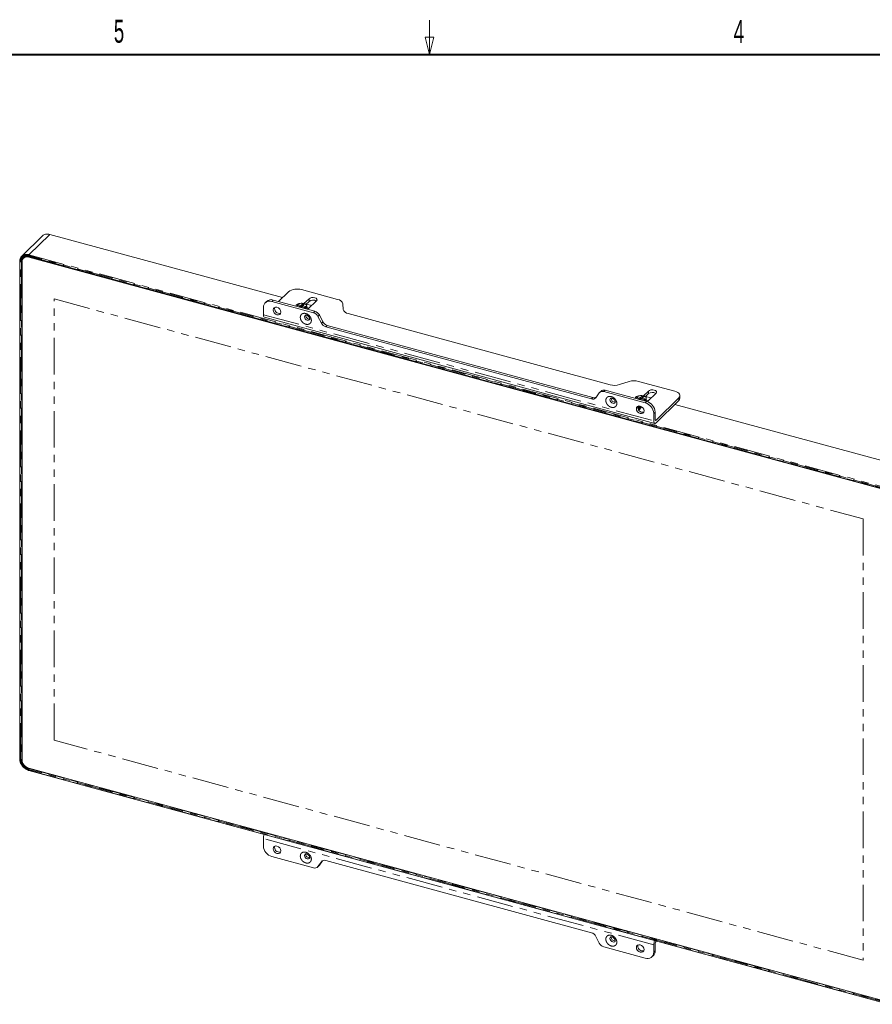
# Model space of a CAD drawing. Header units: millimetres. Extents: x 19 to 844, y 7 to 552.
# Tile 29 of 49: x 361 to 509, y 381 to 552. Entities that reach past the tile are written whole.
import ezdxf

# ---------------------------------------------------------------- set-up
doc = ezdxf.new("R2010")
doc.units = ezdxf.units.MM
doc.linetypes.add('PHANTOM', pattern=[12.7, 6.35, -1.27, 1.27, -1.27, 1.27, -1.27])
doc.styles.add('SLDTEXTSTYLE1', font='TXT', dxfattribs={"width": 0.605})

msp = doc.modelspace()

# ---------------------------------------------------------------- linework, layer by layer
at = {"color": 7, "linetype": 'Continuous', "lineweight": 0}
for p, q in [((431.8, 546.1), (431.8, 552.1)), ((431.8, 546.1), (431.05, 549.1)), ((431.05, 549.1), (432.55, 549.1)), ((431.8, 546.1), (432.55, 549.1))]:
    msp.add_line(p, q, dxfattribs=at)
at = {"color": 7, "linetype": 'Continuous', "lineweight": 40}
msp.add_line((25.4, 546.1), (838.2, 546.1), dxfattribs=at)
at = {"color": 7, "linetype": 'Continuous', "lineweight": 15}
for p, q in [((364.5734, 514.6341), (360.9507, 511.0983)), ((406.2407, 503.9049), (365.8295, 514.8878)), ((360.6044, 510.2188), (360.6044, 423.7849)), ((361.0132, 510.1154), (361.0132, 423.6815)), ((361.2214, 510.8502), (361.3159, 510.9149)), ((361.4322, 510.9161), (361.2611, 510.7491)), ((362.1817, 511.0282), (511.5422, 470.4352)), ((362.1924, 510.9378), (511.5529, 470.3449)), ((407.2947, 504.9336), (405.5691, 503.2494)), ((415.8376, 503.5824), (409.5465, 505.2922)), ((403.4976, 503.2601), (403.2487, 503.0172)), ((404.4129, 503.2531), (411.6407, 501.2887)), ((411.8896, 501.5316), (404.6618, 503.496)), ((408.6027, 502.6377), (408.6027, 502.425)), ((408.7977, 502.5561), (408.9533, 502.708)), ((409.3136, 502.4159), (408.7977, 502.5561)), ((408.9533, 502.708), (409.4692, 502.5678)), ((408.9533, 502.708), (408.9533, 502.5139)), ((409.1169, 502.8728), (408.9844, 502.8299)), ((409.4692, 502.5678), (409.7415, 502.8335)), ((409.4692, 502.5678), (409.4692, 502.2935)), ((409.4692, 502.2935), (409.7415, 502.5592)), ((409.7415, 502.8335), (410.0363, 502.7534)), ((409.7415, 502.5592), (409.7415, 502.8335)), ((409.7415, 502.5592), (409.8164, 502.5388)), ((410.0363, 502.7534), (409.764, 502.4876)), ((410.0358, 502.8505), (409.8974, 502.8881)), ((409.9811, 502.8654), (410.859, 503.7222)), ((410.3098, 502.729), (410.859, 503.2651)), ((411.3261, 502.5228), (410.3658, 502.7838)), ((412.1856, 503.3617), (410.7418, 501.9525)), ((416.7984, 501.8654), (416.7252, 502.8558)), ((402.9388, 502.2251), (402.9388, 500.9393)), ((408.6199, 502.4741), (408.6239, 502.4192)), ((409.166, 502.2719), (409.3136, 502.4159)), ((409.3136, 502.2317), (409.3136, 502.4159)), ((409.3136, 502.3358), (409.4692, 502.2935)), ((409.6085, 502.3358), (409.4608, 502.1917)), ((410.1244, 502.1956), (409.6085, 502.3358)), ((409.764, 502.4876), (410.2799, 502.3474)), ((409.764, 502.4876), (409.764, 502.2935)), ((410.003, 502.0444), (410.0933, 502.0737)), ((410.2799, 502.3474), (410.1244, 502.1956)), ((410.4578, 502.4295), (410.4519, 502.51)), ((410.475, 502.1288), (410.475, 501.9161)), ((413.2507, 499.7334), (412.6557, 500.8946)), ((463.153, 488.7819), (417.6861, 501.1388)), ((403.1092, 500.5147), (470.9146, 482.0867)), ((412.4068, 500.6517), (413.0018, 499.4904)), ((413.7679, 498.8534), (459.9152, 486.3115)), ((460.1641, 486.5545), (414.0168, 499.0963)), ((466.4473, 489.3425), (464.8184, 488.8146)), ((474.4038, 487.6653), (468.1128, 489.3751)), ((461.2763, 487.37), (460.6813, 486.5322)), ((461.5928, 487.692), (461.3439, 487.4491)), ((462.0423, 487.5906), (469.2702, 485.6262)), ((469.5191, 485.8692), (462.2912, 487.8336)), ((468.9423, 486.841), (469.8202, 487.6978)), ((469.271, 486.7046), (469.8202, 487.2407)), ((471.1468, 487.3373), (469.703, 485.9281)), ((467.5639, 486.6133), (467.5639, 486.4006)), ((467.5811, 486.4497), (467.5851, 486.3948)), ((467.7589, 486.5318), (467.9145, 486.6836)), ((468.2749, 486.3915), (467.7589, 486.5318)), ((467.9145, 486.6836), (468.4304, 486.5434)), ((467.9145, 486.6836), (467.9145, 486.4895)), ((468.0781, 486.8485), (467.9456, 486.8055)), ((468.1272, 486.2475), (468.2749, 486.3915)), ((468.2749, 486.2073), (468.2749, 486.3915)), ((468.2749, 486.3114), (468.4304, 486.2691)), ((468.5697, 486.3114), (468.422, 486.1673)), ((468.4304, 486.5434), (468.7027, 486.8091)), ((468.4304, 486.5434), (468.4304, 486.2691)), ((468.4304, 486.2691), (468.7027, 486.5348)), ((469.0856, 486.1712), (468.5697, 486.3114)), ((468.7027, 486.8091), (468.9975, 486.729)), ((468.7027, 486.5348), (468.7027, 486.8091)), ((468.7027, 486.5348), (468.7776, 486.5144)), ((468.9975, 486.729), (468.7252, 486.4633)), ((468.7252, 486.4633), (469.2411, 486.323)), ((468.7252, 486.4633), (468.7252, 486.2691)), ((468.997, 486.8261), (468.8586, 486.8638)), ((468.9642, 486.02), (469.0545, 486.0493)), ((469.2411, 486.323), (469.0856, 486.1712)), ((470.2873, 486.4984), (469.327, 486.7594)), ((469.419, 486.4051), (469.4131, 486.4856)), ((469.4362, 486.1044), (469.4362, 485.8917)), ((471.1331, 482.6337), (475.1, 486.5055)), ((471.1331, 482.1766), (475.1, 486.0484)), ((475.2927, 486.449), (475.2927, 486.9061)), ((468.1116, 484.6481), (468.1663, 484.6221)), ((468.6827, 484.9322), (468.1334, 484.3961)), ((470.7442, 483.797), (470.7442, 482.5113)), ((470.9931, 482.7542), (470.9931, 484.04)), ((515.19, 474.2948), (474.4124, 485.3773)), ((362.1924, 422.2182), (511.5529, 381.6252)), ((362.1817, 421.8226), (511.5422, 381.2296)), ((402.9388, 409.991), (402.9388, 408.7053)), ((404.4129, 406.876), (411.6407, 404.9117)), ((412.3392, 405.0532), (412.5881, 405.2961)), ((413.0018, 405.9701), (412.4068, 405.1323)), ((412.6557, 405.3752), (413.2039, 406.1471)), ((413.7679, 406.1908), (459.9152, 393.6489)), ((460.6813, 393.0119), (461.2763, 391.8506)), ((470.7442, 391.563), (470.7442, 390.2772)), ((470.9931, 390.5201), (470.9931, 391.8059)), ((471.1331, 392.1997), (471.1429, 392.2092)), ((462.0423, 391.2136), (469.2702, 389.2492)), ((470.4343, 389.4851), (470.6832, 389.728))]:
    msp.add_line(p, q, dxfattribs=at)
at = {"color": 8, "linetype": 'PHANTOM', "lineweight": 0}
for p, q in [((365.8295, 514.8878), (362.2079, 511.353)), ((511.5218, 470.6288), (362.1613, 511.2218)), ((362.1613, 511.0792), (511.5218, 470.4862)), ((362.2079, 511.353), (511.5685, 470.76)), ((360.6578, 510.1732), (360.6578, 423.7393)), ((360.8049, 423.6993), (360.8049, 510.1332)), ((361.0191, 510.2288), (360.9392, 510.1539)), ((360.9392, 510.1539), (360.9392, 423.7201)), ((361.3438, 510.944), (361.3154, 510.9254)), ((362.2625, 511.0063), (362.1924, 510.9378)), ((366.6145, 503.6787), (507.1308, 465.4894)), ((366.6145, 427.0737), (366.6145, 503.6787)), ((404.6618, 503.496), (404.4129, 503.2531)), ((410.859, 503.7222), (410.859, 503.2651)), ((402.9388, 500.9393), (470.7442, 482.5113)), ((411.6407, 501.2887), (411.8896, 501.5316)), ((412.6557, 500.8946), (412.4068, 500.6517)), ((413.0018, 499.4904), (413.2507, 499.7334)), ((413.7679, 498.8534), (414.0168, 499.0963)), ((462.2912, 487.8336), (462.0423, 487.5906)), ((469.8202, 487.6978), (469.8202, 487.2407)), ((459.9152, 486.3115), (460.1641, 486.5545)), ((469.2702, 485.6262), (469.5191, 485.8692)), ((475.1, 486.0484), (475.1, 486.5055)), ((470.9931, 484.04), (470.7442, 483.797)), ((471.003, 482.6691), (471.1331, 482.6337)), ((507.1308, 465.4894), (507.1308, 388.8843)), ((507.1308, 388.8843), (366.6145, 427.0737)), ((361.0131, 423.7893), (360.9392, 423.7201)), ((362.2599, 422.1998), (362.2071, 422.1465)), ((511.5218, 381.4231), (362.1613, 422.0161)), ((362.1613, 421.8735), (511.5218, 381.2805)), ((362.2071, 422.1465), (511.5677, 381.5536)), ((470.7442, 391.563), (402.9388, 409.991)), ((412.4068, 405.1323), (412.6557, 405.3752)), ((413.0018, 405.9701), (413.1501, 406.1149)), ((470.7442, 390.2772), (470.9931, 390.5201))]:
    msp.add_line(p, q, dxfattribs=at)
at = {"color": 8, "linetype": 'PHANTOM', "lineweight": 0, "flags": 128}
for points in [[(360.6044, 510.2188), (360.605, 510.2134), (360.6089, 510.2035), (360.6165, 510.1942), (360.6275, 510.1859), (360.6414, 510.1788), (360.6578, 510.1732)], [(410.1763, 500.861), (410.1085, 500.7675), (410.0715, 500.5972), (410.1085, 500.4067), (410.2139, 500.2251), (410.3717, 500.08), (410.5579, 499.9935), (410.744, 499.9788), (410.9018, 500.0381), (410.938, 500.0675)], [(463.2413, 486.439), (463.1736, 486.3456), (463.1365, 486.1752), (463.1736, 485.9847), (463.279, 485.8031), (463.4368, 485.658), (463.623, 485.5716), (463.8091, 485.5569), (463.9669, 485.6162), (464.0031, 485.6455)], [(360.6044, 423.7849), (360.605, 423.7795), (360.6089, 423.7697), (360.6165, 423.7603), (360.6275, 423.752), (360.6414, 423.7449), (360.6578, 423.7393)], [(410.1736, 407.3386), (410.1085, 407.2477), (410.0715, 407.0774)], [(410.0715, 407.0774), (410.1085, 406.8869), (410.2139, 406.7053), (410.3717, 406.5602), (410.5579, 406.4737), (410.744, 406.459), (410.9018, 406.5183), (410.9418, 406.5513)], [(463.2387, 392.9167), (463.1736, 392.8257), (463.1365, 392.6554)], [(463.1365, 392.6554), (463.1736, 392.4649), (463.279, 392.2833), (463.4368, 392.1382), (463.623, 392.0518), (463.8091, 392.0371), (463.9669, 392.0964), (464.0069, 392.1293)]]:
    msp.add_lwpolyline(points, dxfattribs=at)
at = {"color": 7, "linetype": 'Continuous', "lineweight": 15, "flags": 128}
for points in [[(361.3438, 510.944), (361.261, 510.8069), (361.2191, 510.7047)], [(361.3154, 510.9254), (361.3105, 510.922), (361.2217, 510.8505)], [(361.6456, 511.0638), (361.5297, 510.9967), (361.4322, 510.9161)], [(362.1817, 511.0282), (362.1816, 511.0283), (362.1788, 511.0294)], [(410.859, 503.7222), (411.0434, 503.8393), (411.3008, 503.911), (411.5918, 503.9266), (411.8723, 503.8836), (412.0995, 503.7886), (412.2388, 503.6561), (412.2691, 503.5061), (412.1856, 503.3617)], [(405.9606, 501.4038), (405.9101, 501.6636), (405.7663, 501.9112), (405.5511, 502.109), (405.2973, 502.227), (405.0434, 502.247), (404.8282, 502.1662), (404.6845, 501.9967), (404.634, 501.7644), (404.6845, 501.5046), (404.8282, 501.257), (405.0434, 501.0591), (405.2973, 500.9412), (405.5511, 500.9212), (405.7663, 501.002), (405.9101, 501.1715), (405.9606, 501.4038)], [(469.8202, 487.6978), (470.0046, 487.8149), (470.262, 487.8866), (470.553, 487.9022), (470.8335, 487.8592), (471.0607, 487.7642), (471.2, 487.6317), (471.2303, 487.4818), (471.1468, 487.3373)], [(475.1, 486.5055), (475.2235, 486.6613), (475.2855, 486.8266), (475.2838, 486.9948), (475.2183, 487.1597), (475.0917, 487.3148), (474.9087, 487.4542), (474.6765, 487.5726), (474.4038, 487.6653)], [(469.0491, 484.2577), (468.9986, 484.5175), (468.8548, 484.7651), (468.6396, 484.9629), (468.3858, 485.0809), (468.1319, 485.1009), (467.9167, 485.0201), (467.773, 484.8506), (467.7225, 484.6183), (467.773, 484.3585), (467.9167, 484.1109), (468.1319, 483.913), (468.3858, 483.7951), (468.6396, 483.7751), (468.8548, 483.8559), (468.9986, 484.0254), (469.0491, 484.2577)], [(470.7442, 482.5113), (470.7517, 482.3792), (470.7738, 482.2668), (470.8098, 482.1784), (470.8581, 482.1174), (470.9171, 482.086), (470.9843, 482.0857), (471.0573, 482.1162), (471.1331, 482.1766)], [(471.1331, 482.6337), (471.1058, 482.612), (471.0796, 482.601), (471.0554, 482.6011), (471.0341, 482.6124), (471.0167, 482.6344), (471.0038, 482.6662), (470.9958, 482.7067), (470.9931, 482.7542)], [(405.9606, 407.884), (405.9101, 408.1438), (405.7663, 408.3914), (405.5511, 408.5892), (405.2973, 408.7072), (405.0434, 408.7272), (404.8282, 408.6463), (404.6845, 408.4769), (404.634, 408.2446), (404.6845, 407.9848), (404.8282, 407.7372), (405.0434, 407.5393), (405.2973, 407.4214), (405.5511, 407.4014), (405.7663, 407.4822), (405.9101, 407.6517), (405.9606, 407.884)], [(412.5881, 405.2961), (412.5914, 405.2994), (412.6557, 405.3752)], [(469.0491, 390.7379), (468.9986, 390.9977), (468.8548, 391.2453), (468.6396, 391.4431), (468.3858, 391.5611), (468.1319, 391.5811), (467.9167, 391.5002), (467.773, 391.3308), (467.7225, 391.0985), (467.773, 390.8387), (467.9167, 390.5911), (468.1319, 390.3932), (468.3858, 390.2753), (468.6396, 390.2553), (468.8548, 390.3361), (468.9986, 390.5056), (469.0491, 390.7379)]]:
    msp.add_lwpolyline(points, dxfattribs=at)
at = {"color": 7, "linetype": 'Continuous', "lineweight": 15}
for centre, radius, start, end in [((361.7776, 510.2815), 1.1623, 135.363437, 181.910002), ((360.6376, 510.2176), 0.0332, 130.683632, 177.974599), ((361.8798, 510.1294), 0.8668, 68.862193, 180.922917), ((408.7825, 502.8399), 2.5685, 72.696064, 125.398869), ((404.0222, 502.2425), 1.0835, 68.862106, 180.922335), ((404.2813, 502.3833), 1.176, 71.122321, 131.787654), ((409.1022, 502.3446), 0.4994, 103.639268, 164.9708), ((409.5398, 501.2147), 1.7113, 77.937177, 104.309163), ((409.9196, 502.2842), 0.5782, 22.993492, 78.405703), ((411.5275, 502.3749), 1.1132, 57.096685, 126.907351), ((415.7277, 502.5426), 1.0455, 17.432301, 83.96706), ((403.3571, 500.8607), 0.4256, 169.351789, 234.374121), ((405.7124, 501.9893), 0.8215, 163.940537, 284.669412), ((409.9755, 502.559), 0.4994, 283.640293, 344.969774), ((410.9134, 500.8121), 0.6211, 172.105071, 276.687964), ((410.2559, 501.7067), 0.5434, 13.830625, 66.160724), ((411.2829, 500.0793), 1.2613, 26.990645, 73.51929), ((411.5318, 500.3222), 1.2613, 26.990645, 73.51929), ((417.796, 502.1786), 1.0455, 197.432291, 263.967062), ((414.1257, 500.0628), 1.2613, 206.990889, 253.519046), ((414.3746, 500.3058), 1.2613, 206.990889, 253.519046), ((467.3375, 486.4295), 3.0459, 75.253742, 106.992613), ((461.8144, 486.9418), 0.6877, 70.643687, 141.487782), ((462.0628, 487.1668), 0.7048, 71.083987, 131.825486), ((463.9283, 491.7275), 3.0459, 255.253742, 286.992617), ((470.4887, 486.3505), 1.1132, 57.096678, 126.907417), ((460.1431, 486.9604), 0.6877, 250.644037, 321.487432), ((460.3915, 487.2823), 0.7625, 252.649076, 296.196616), ((463.9785, 486.3901), 0.6211, 172.105061, 276.687975), ((468.0634, 486.3202), 0.4994, 103.640302, 164.969765), ((468.501, 485.1903), 1.7113, 77.937221, 104.309212), ((468.8809, 486.2598), 0.5782, 22.993643, 78.40575), ((468.9367, 486.5346), 0.4994, 283.639258, 344.970809), ((468.7236, 483.6773), 2.0242, 3.391491, 74.333946), ((469.2248, 485.691), 0.5324, 10.680551, 66.545601), ((468.9725, 483.9202), 2.0242, 3.391491, 74.333946), ((474.7396, 486.4683), 0.5534, 310.640914, 357.997367), ((468.8001, 484.8414), 0.82, 163.120124, 284.760119), ((468.4989, 487.2634), 2.3259, 257.278212, 274.1492), ((362.8516, 424.0084), 2.2692, 204.489904, 252.37209), ((362.6296, 423.7773), 1.6193, 183.391127, 254.333919), ((362.2114, 421.8641), 0.0511, 169.349659, 234.376345), ((404.8717, 409.9536), 1.9332, 157.143363, 178.890724), ((404.9594, 408.825), 2.0242, 183.391491, 254.333946), ((405.7124, 408.4695), 0.8215, 163.940533, 284.669655), ((410.9137, 407.2924), 0.6213, 172.105738, 276.438471), ((411.8687, 405.5605), 0.6877, 250.643687, 321.487782), ((413.5399, 405.5419), 0.6877, 70.644037, 141.487432), ((459.5574, 392.4394), 1.2613, 26.990889, 73.519046), ((462.4002, 392.423), 1.2613, 206.990645, 253.51929), ((463.9788, 392.8704), 0.6213, 172.105727, 276.438482), ((468.8009, 391.3234), 0.8215, 163.940854, 284.669427), ((472.6636, 391.5284), 1.9196, 157.065719, 178.968368), ((471.6066, 391.8096), 0.6135, 140.513287, 180.343094), ((469.6609, 390.2598), 1.0835, 248.862106, 0.922335), ((469.9176, 390.4843), 1.0761, 315.353859, 1.911735)]:
    msp.add_arc(centre, radius, start, end, dxfattribs=at)
at = {"color": 8, "linetype": 'PHANTOM', "lineweight": 0}
for centre, radius, start, end in [((361.8011, 510.1312), 1.2878, 71.583776, 131.333544), ((362.2159, 511.0704), 0.0554, 170.861143, 227.857041), ((362.3657, 511.223), 0.2045, 140.512328, 180.344493), ((360.8507, 510.2818), 0.1554, 252.856897, 304.688082), ((361.8615, 510.1854), 0.9229, 133.887038, 181.953231), ((360.8507, 423.8479), 0.1554, 252.856897, 304.688082), ((362.6773, 423.8231), 1.7412, 183.391216, 254.333853), ((362.3673, 422.0169), 0.2061, 141.030027, 180.237362)]:
    msp.add_arc(centre, radius, start, end, dxfattribs=at)
at = {"color": 7, "linetype": 'Continuous', "lineweight": 15}
for points, knots in [([(365.8295, 514.8878), (365.6239, 514.9187), (365.2126, 514.9805), (364.7716, 514.8454), (364.6287, 514.6579), (364.5943, 514.6127)], [0, 0, 0, 0, 0.43152946, 0.86305605, 1, 1, 1, 1]), ([(361.3159, 510.9149), (361.3473, 510.9384), (361.4409, 511.0085), (361.6406, 511.0649), (361.8997, 511.0872), (362.0853, 511.0488), (362.1784, 511.0296)], [0, 0, 0, 0, 0.14380448, 0.42791263, 0.71314101, 1, 1, 1, 1]), ([(410.1736, 500.8584), (410.2115, 500.8795), (410.2608, 500.9069), (410.3789, 500.8899), (410.4692, 500.8658), (410.5732, 500.8193), (410.6833, 500.7432), (410.7921, 500.6446), (410.8893, 500.5163), (410.9489, 500.3861), (410.9755, 500.2962), (410.988, 500.2107), (410.9815, 500.1257), (410.9561, 500.0907), (410.9422, 500.0715)], [0, 0, 0, 0, 0.20646105, 0.26826984, 0.30545468, 0.39149234, 0.44479091, 0.50351846, 0.60248093, 0.67322452, 0.72262045, 0.79456428, 0.88716984, 1, 1, 1, 1]), ([(463.2387, 486.4365), (463.2766, 486.4576), (463.3259, 486.485), (463.444, 486.468), (463.5343, 486.4439), (463.6382, 486.3974), (463.7484, 486.3212), (463.8572, 486.2226), (463.9544, 486.0944), (464.014, 485.9642), (464.0406, 485.8743), (464.0531, 485.7888), (464.0466, 485.7037), (464.0212, 485.6687), (464.0073, 485.6495)], [0, 0, 0, 0, 0.20646105, 0.26826984, 0.30545468, 0.39149234, 0.44479091, 0.50351846, 0.60248093, 0.67322452, 0.72262045, 0.79456428, 0.88716984, 1, 1, 1, 1]), ([(468.5503, 484.803), (468.5231, 484.7994), (468.4219, 484.7859), (468.2963, 484.7987), (468.1416, 484.8276), (468.0316, 484.8595), (467.9783, 484.9006), (467.9634, 484.9122)], [0, 0, 0, 0, 0.12008766, 0.44751175, 0.54535718, 0.87278171, 1, 1, 1, 1]), ([(467.9846, 484.9411), (468.0304, 484.9185), (468.0914, 484.8884), (468.2338, 484.8538), (468.3922, 484.8322), (468.5338, 484.8455), (468.6003, 484.8518)], [0, 0, 0, 0, 0.29156785, 0.38852288, 0.71297526, 1, 1, 1, 1]), ([(467.9953, 484.7367), (468.0378, 484.7159), (468.0956, 484.6876), (468.2287, 484.6544), (468.318, 484.6474), (468.3854, 484.642)], [0, 0, 0, 0, 0.40564012, 0.55111987, 1, 1, 1, 1]), ([(468.3442, 484.6018), (468.312, 484.6029), (468.2575, 484.6046), (468.1424, 484.6288), (468.0457, 484.653), (468.0011, 484.6856), (467.9963, 484.6891)], [0, 0, 0, 0, 0.23323059, 0.39470661, 0.9350469, 1, 1, 1, 1]), ([(468.2188, 484.4269), (468.2147, 484.4468), (468.2066, 484.4867), (468.1561, 484.5414), (468.0866, 484.5869), (468.0255, 484.6069), (467.9972, 484.6162)], [0, 0, 0, 0, 0.25893695, 0.51787647, 0.77681421, 1, 1, 1, 1]), ([(468.0077, 484.6453), (468.0406, 484.6293), (468.1255, 484.5882), (468.2416, 484.5776), (468.3127, 484.5712)], [0, 0, 0, 0, 0.38767967, 1, 1, 1, 1]), ([(468.0907, 484.6463), (468.1026, 484.6424), (468.1264, 484.6347), (468.1509, 484.6268), (468.1631, 484.6228)], [0, 0, 0, 0, 0.50008664, 1, 1, 1, 1]), ([(468.1557, 484.8271), (468.1655, 484.8239), (468.1853, 484.8174), (468.2057, 484.8108), (468.216, 484.8074)], [0, 0, 0, 0, 0.50006702, 1, 1, 1, 1]), ([(468.22, 484.8078), (468.2242, 484.8064), (468.2746, 484.7884), (468.3876, 484.7777), (468.492, 484.7858), (468.5362, 484.7893)], [0, 0, 0, 0, 0.04941993, 0.59766608, 1, 1, 1, 1]), ([(360.6135, 423.7826), (360.6119, 423.7264), (360.6075, 423.5688), (360.6594, 423.3316), (360.7299, 423.1589), (360.7582, 423.0896)], [0, 0, 0, 0, 0.24923133, 0.69871104, 1, 1, 1, 1]), ([(360.7582, 423.0896), (360.7661, 423.0683), (360.8006, 422.9741), (360.8998, 422.8029), (361.0421, 422.5927), (361.1603, 422.4646), (361.2141, 422.4062)], [0, 0, 0, 0, 0.08547023, 0.37783144, 0.71657055, 1, 1, 1, 1]), ([(410.1738, 407.3383), (410.1741, 407.3388), (410.1839, 407.3537), (410.2089, 407.3652), (410.3066, 407.3826), (410.4247, 407.361), (410.5302, 407.3193), (410.6448, 407.2549), (410.7192, 407.1871), (410.7639, 407.1463)], [0, 0, 0, 0, 0.0085048, 0.25150149, 0.45838665, 0.60888703, 0.71986579, 0.83155286, 1, 1, 1, 1]), ([(410.7639, 407.1463), (410.8077, 407.0955), (410.8691, 407.0241), (410.9292, 406.9116), (410.9651, 406.8193), (410.9841, 406.7213), (410.9826, 406.6381), (410.9645, 406.5769), (410.9501, 406.561), (410.9419, 406.5519)], [0, 0, 0, 0, 0.185866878, 0.261135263, 0.381504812, 0.50498604, 0.639232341, 0.793743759, 1, 1, 1, 1]), ([(463.2389, 392.9163), (463.2392, 392.9168), (463.249, 392.9318), (463.274, 392.9433), (463.3717, 392.9606), (463.4898, 392.939), (463.5953, 392.8973), (463.7099, 392.833), (463.7843, 392.7651), (463.829, 392.7243)], [0, 0, 0, 0, 0.0085048, 0.25150144, 0.45838655, 0.6088869, 0.71986564, 0.83155493, 1, 1, 1, 1]), ([(463.829, 392.7243), (463.8728, 392.6735), (463.9342, 392.6021), (463.9943, 392.4896), (464.0302, 392.3974), (464.0492, 392.2994), (464.0476, 392.2161), (464.0296, 392.1549), (464.0152, 392.139), (464.007, 392.13)], [0, 0, 0, 0, 0.185866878, 0.261135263, 0.381504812, 0.50498604, 0.639232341, 0.793743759, 1, 1, 1, 1])]:
    msp.add_open_spline(points, degree=3, knots=knots, dxfattribs=at)
at = {"color": 8, "linetype": 'PHANTOM', "lineweight": 0}
for points, knots in [([(362.1613, 511.2218), (362.1392, 511.2275), (362.0952, 511.2389), (362.0295, 511.2525), (361.9644, 511.2634), (361.8998, 511.2713), (361.8358, 511.2764), (361.7724, 511.2786), (361.7096, 511.2778), (361.6473, 511.2742), (361.5147, 511.2602), (361.3202, 511.213), (361.0915, 511.0922), (360.9026, 510.9218), (360.7912, 510.7485), (360.7297, 510.6042), (360.6975, 510.5029), (360.6746, 510.3972), (360.6604, 510.2874), (360.6586, 510.2114), (360.6578, 510.1732)], [0, 0, 0, 0, 0.02805616, 0.05592432, 0.0836569, 0.11130712, 0.13892866, 0.16657537, 0.19430096, 0.22215867, 0.25020099, 0.37507579, 0.50002132, 0.62489612, 0.74984165, 0.80015193, 0.85001073, 0.8997295, 0.94962232, 1, 1, 1, 1]), ([(360.8049, 510.1332), (360.8052, 510.1548), (360.8058, 510.1979), (360.8108, 510.2611), (360.8188, 510.3228), (360.8302, 510.383), (360.8447, 510.4417), (360.8625, 510.4989), (360.8835, 510.5546), (360.9315, 510.662), (361.0258, 510.8086), (361.1961, 510.9622), (361.4025, 511.0713), (361.592, 511.1172), (361.7419, 511.1303), (361.8444, 511.1306), (361.9485, 511.1222), (362.0543, 511.106), (362.1255, 511.0881), (362.1613, 511.0792)], [0, 0, 0, 0, 0.03154842, 0.06286714, 0.09403104, 0.12511614, 0.15619901, 0.18735626, 0.21866395, 0.25019704, 0.3750725, 0.50001869, 0.62489415, 0.74984033, 0.80015087, 0.85000994, 0.89972897, 0.94962205, 1, 1, 1, 1]), ([(409.3509, 500.4824), (409.3512, 500.4999), (409.3517, 500.5346), (409.3564, 500.5853), (409.3638, 500.6347), (409.3742, 500.6827), (409.3876, 500.7294), (409.404, 500.7746), (409.4392, 500.8543), (409.5069, 500.9594), (409.6272, 501.068), (409.773, 501.145), (409.94, 501.1856), (410.1208, 501.1901), (410.3089, 501.1565), (410.4972, 501.0879), (410.6779, 500.9851), (410.8449, 500.8538), (410.9907, 500.6975), (411.1111, 500.5235), (411.185, 500.3683), (411.2275, 500.2423), (411.2503, 500.1478), (411.2645, 500.0537), (411.2662, 499.9924), (411.2671, 499.9616)], [0, 0, 0, 0, 0.01802535, 0.03590709, 0.05370128, 0.07146482, 0.08925489, 0.10712843, 0.12514159, 0.18759561, 0.25009982, 0.31255384, 0.37505805, 0.43751207, 0.50001629, 0.5624703, 0.62497452, 0.68742853, 0.74993275, 0.81238677, 0.87489098, 0.90629284, 0.93740796, 0.96854199, 1, 1, 1, 1]), ([(411.2671, 499.9616), (411.2668, 499.9442), (411.2662, 499.9095), (411.2616, 499.8587), (411.2542, 499.8093), (411.2437, 499.7613), (411.2303, 499.7147), (411.2139, 499.6695), (411.1787, 499.5898), (411.1111, 499.4846), (410.9908, 499.376), (410.8449, 499.299), (410.678, 499.2585), (410.4972, 499.2539), (410.309, 499.2876), (410.1208, 499.3562), (409.9401, 499.459), (409.7731, 499.5903), (409.6273, 499.7465), (409.5069, 499.9205), (409.433, 500.0757), (409.3905, 500.2017), (409.3677, 500.2963), (409.3535, 500.3903), (409.3517, 500.4516), (409.3509, 500.4824)], [0, 0, 0, 0, 0.01802535, 0.03590709, 0.05370128, 0.07146482, 0.08925489, 0.10712843, 0.12514159, 0.18759561, 0.25009982, 0.31255384, 0.37505805, 0.43751207, 0.50001629, 0.5624703, 0.62497452, 0.68742853, 0.74993275, 0.81238677, 0.87489098, 0.90629284, 0.93740796, 0.96854199, 1, 1, 1, 1]), ([(462.416, 486.0605), (462.4162, 486.0779), (462.4168, 486.1126), (462.4215, 486.1634), (462.4289, 486.2128), (462.4393, 486.2608), (462.4527, 486.3074), (462.4691, 486.3526), (462.5043, 486.4323), (462.572, 486.5375), (462.6923, 486.646), (462.8381, 486.7231), (463.0051, 486.7636), (463.1859, 486.7682), (463.374, 486.7345), (463.5622, 486.6659), (463.743, 486.5631), (463.91, 486.4318), (464.0558, 486.2756), (464.1761, 486.1016), (464.2501, 485.9463), (464.2926, 485.8204), (464.3154, 485.7258), (464.3296, 485.6318), (464.3313, 485.5705), (464.3322, 485.5397)], [0, 0, 0, 0, 0.01802535, 0.03590709, 0.05370128, 0.07146482, 0.08925489, 0.10712843, 0.12514159, 0.18759561, 0.25009982, 0.31255384, 0.37505805, 0.43751207, 0.50001629, 0.5624703, 0.62497452, 0.68742853, 0.74993275, 0.81238677, 0.87489098, 0.90629284, 0.93740796, 0.96854199, 1, 1, 1, 1]), ([(464.3322, 485.5397), (464.3319, 485.5222), (464.3313, 485.4875), (464.3267, 485.4368), (464.3193, 485.3874), (464.3088, 485.3394), (464.2954, 485.2927), (464.279, 485.2475), (464.2438, 485.1678), (464.1762, 485.0626), (464.0558, 484.9541), (463.91, 484.8771), (463.7431, 484.8365), (463.5623, 484.832), (463.3741, 484.8656), (463.1859, 484.9342), (463.0052, 485.037), (462.8382, 485.1683), (462.6924, 485.3246), (462.572, 485.4986), (462.4981, 485.6538), (462.4556, 485.7798), (462.4328, 485.8743), (462.4186, 485.9684), (462.4168, 486.0297), (462.416, 486.0605)], [0, 0, 0, 0, 0.01802535, 0.03590709, 0.05370128, 0.07146482, 0.08925489, 0.10712843, 0.12514159, 0.18759561, 0.25009982, 0.31255384, 0.37505805, 0.43751207, 0.50001629, 0.5624703, 0.62497452, 0.68742853, 0.74993275, 0.81238677, 0.87489098, 0.90629284, 0.93740796, 0.96854199, 1, 1, 1, 1]), ([(360.6578, 423.7393), (360.658, 423.7178), (360.6586, 423.6751), (360.663, 423.6102), (360.67, 423.5452), (360.6799, 423.4799), (360.6926, 423.4144), (360.7082, 423.3487), (360.7266, 423.2828), (360.7478, 423.2167), (360.7994, 423.0742), (360.9026, 422.8576), (361.0914, 422.5847), (361.3202, 422.3394), (361.5302, 422.1743), (361.6964, 422.0695), (361.81, 422.0075), (361.9254, 421.954), (362.0427, 421.9083), (362.1216, 421.8851), (362.1613, 421.8735)], [0, 0, 0, 0, 0.02805616, 0.05592432, 0.0836569, 0.11130712, 0.13892866, 0.16657537, 0.19430096, 0.22215867, 0.25020099, 0.37507579, 0.50002132, 0.62489612, 0.74984165, 0.80015193, 0.85001073, 0.8997295, 0.94962232, 1, 1, 1, 1]), ([(362.1613, 422.0161), (362.1389, 422.0225), (362.0943, 422.0352), (362.0277, 422.0582), (361.9617, 422.0839), (361.8965, 422.1126), (361.8318, 422.1442), (361.7678, 422.1788), (361.7045, 422.2164), (361.5802, 422.2967), (361.4025, 422.4364), (361.1962, 422.6576), (361.0258, 422.9039), (360.9252, 423.1149), (360.8697, 423.2753), (360.8407, 423.3825), (360.8201, 423.489), (360.8072, 423.595), (360.8057, 423.6645), (360.8049, 423.6993)], [0, 0, 0, 0, 0.03154842, 0.06286714, 0.09403104, 0.12511614, 0.15619901, 0.18735626, 0.21866395, 0.25019704, 0.3750725, 0.50001869, 0.62489415, 0.74984033, 0.80015087, 0.85000994, 0.89972897, 0.94962205, 1, 1, 1, 1]), ([(409.3509, 406.9626), (409.3512, 406.98), (409.3517, 407.0148), (409.3564, 407.0655), (409.3638, 407.1149), (409.3742, 407.1629), (409.3876, 407.2096), (409.404, 407.2548), (409.4392, 407.3345), (409.5069, 407.4396), (409.6272, 407.5482), (409.773, 407.6252), (409.94, 407.6658), (410.1208, 407.6703), (410.3089, 407.6366), (410.4972, 407.568), (410.6779, 407.4653), (410.8449, 407.3339), (410.9907, 407.1777), (411.1111, 407.0037), (411.185, 406.8485), (411.2275, 406.7225), (411.2503, 406.628), (411.2645, 406.5339), (411.2662, 406.4726), (411.2671, 406.4418)], [0, 0, 0, 0, 0.0180254, 0.03590717, 0.05370138, 0.07146491, 0.08925497, 0.10712848, 0.12514158, 0.18759538, 0.25009981, 0.31255361, 0.37505805, 0.43751185, 0.50001628, 0.56247008, 0.62497452, 0.68742832, 0.74993275, 0.81238655, 0.87489099, 0.9062926, 0.93740764, 0.96854175, 1, 1, 1, 1]), ([(411.2671, 406.4418), (411.2668, 406.4244), (411.2662, 406.3897), (411.2616, 406.3389), (411.2542, 406.2895), (411.2437, 406.2415), (411.2303, 406.1949), (411.2139, 406.1496), (411.1787, 406.07), (411.1111, 405.9648), (410.9908, 405.8562), (410.8449, 405.7792), (410.678, 405.7387), (410.4972, 405.7341), (410.309, 405.7678), (410.1208, 405.8364), (409.9401, 405.9392), (409.7731, 406.0705), (409.6273, 406.2267), (409.5069, 406.4007), (409.433, 406.5559), (409.3905, 406.6819), (409.3677, 406.7765), (409.3535, 406.8705), (409.3517, 406.9318), (409.3509, 406.9626)], [0, 0, 0, 0, 0.0180254, 0.03590717, 0.05370138, 0.07146491, 0.08925497, 0.10712848, 0.12514158, 0.18759538, 0.25009981, 0.31255361, 0.37505805, 0.43751185, 0.50001628, 0.56247008, 0.62497452, 0.68742832, 0.74993275, 0.81238655, 0.87489099, 0.9062926, 0.93740764, 0.96854175, 1, 1, 1, 1]), ([(462.416, 392.5407), (462.4162, 392.5581), (462.4168, 392.5928), (462.4215, 392.6436), (462.4289, 392.693), (462.4393, 392.741), (462.4527, 392.7876), (462.4691, 392.8328), (462.5043, 392.9125), (462.572, 393.0177), (462.6923, 393.1262), (462.8381, 393.2033), (463.0051, 393.2438), (463.1859, 393.2484), (463.374, 393.2147), (463.5622, 393.1461), (463.743, 393.0433), (463.91, 392.912), (464.0558, 392.7557), (464.1761, 392.5817), (464.2501, 392.4265), (464.2926, 392.3006), (464.3154, 392.206), (464.3296, 392.112), (464.3313, 392.0507), (464.3322, 392.0199)], [0, 0, 0, 0, 0.0180254, 0.03590717, 0.05370138, 0.07146491, 0.08925497, 0.10712848, 0.12514158, 0.18759538, 0.25009981, 0.31255361, 0.37505805, 0.43751185, 0.50001628, 0.56247008, 0.62497452, 0.68742832, 0.74993275, 0.81238655, 0.87489099, 0.9062926, 0.93740764, 0.96854175, 1, 1, 1, 1]), ([(464.3322, 392.0199), (464.3319, 392.0024), (464.3313, 391.9677), (464.3267, 391.917), (464.3193, 391.8675), (464.3088, 391.8195), (464.2954, 391.7729), (464.279, 391.7277), (464.2438, 391.648), (464.1762, 391.5428), (464.0558, 391.4343), (463.91, 391.3572), (463.7431, 391.3167), (463.5623, 391.3121), (463.3741, 391.3458), (463.1859, 391.4144), (463.0052, 391.5172), (462.8382, 391.6485), (462.6924, 391.8048), (462.572, 391.9788), (462.4981, 392.134), (462.4556, 392.2599), (462.4328, 392.3545), (462.4186, 392.4486), (462.4168, 392.5099), (462.416, 392.5407)], [0, 0, 0, 0, 0.0180254, 0.03590717, 0.05370138, 0.07146491, 0.08925497, 0.10712848, 0.12514158, 0.18759538, 0.25009981, 0.31255361, 0.37505805, 0.43751185, 0.50001628, 0.56247008, 0.62497452, 0.68742832, 0.74993275, 0.81238655, 0.87489099, 0.9062926, 0.93740764, 0.96854175, 1, 1, 1, 1])]:
    msp.add_open_spline(points, degree=3, knots=knots, dxfattribs=at)
at = {"color": 7, "linetype": 'Continuous', "lineweight": 15}
for points in [[(408.9844, 502.8299), (408.8543, 502.7813), (408.7275, 502.7146), (408.6027, 502.6377)], [(408.6027, 502.6377), (408.6083, 502.5983), (408.614, 502.5467), (408.6199, 502.4741)], [(409.1169, 502.8728), (409.247, 502.9085), (409.3737, 502.9241), (409.4986, 502.928)], [(409.4986, 502.928), (409.629, 502.9291), (409.7615, 502.9186), (409.8974, 502.8881)], [(410.0358, 502.8505), (410.1718, 502.8071), (410.3042, 502.7456), (410.4347, 502.6736)], [(410.4347, 502.6736), (410.4403, 502.6342), (410.446, 502.5827), (410.4519, 502.51)], [(410.475, 502.1288), (410.3501, 502.1249), (410.2234, 502.1094), (410.0933, 502.0737)], [(410.4578, 502.4295), (410.4637, 502.3439), (410.4694, 502.2413), (410.475, 502.1288)], [(467.9456, 486.8055), (467.8155, 486.7569), (467.6888, 486.6902), (467.5639, 486.6133)], [(467.5639, 486.6133), (467.5695, 486.5739), (467.5752, 486.5224), (467.5811, 486.4497)], [(468.0781, 486.8484), (468.2082, 486.8841), (468.3349, 486.8997), (468.4598, 486.9036)], [(468.4598, 486.9036), (468.5902, 486.9047), (468.7227, 486.8942), (468.8586, 486.8638)], [(468.997, 486.8261), (469.133, 486.7827), (469.2655, 486.7212), (469.3959, 486.6492)], [(469.4362, 486.1044), (469.3113, 486.1005), (469.1846, 486.085), (469.0545, 486.0493)], [(469.3959, 486.6492), (469.4015, 486.6098), (469.4072, 486.5583), (469.4131, 486.4856)], [(469.419, 486.4051), (469.4249, 486.3195), (469.4306, 486.2169), (469.4362, 486.1044)]]:
    msp.add_open_spline(points, degree=3, dxfattribs=at)

# ---------------------------------------------------------------- texts
at = {"color": 7, "linetype": 'Continuous', "lineweight": 0, "char_height": 4, "attachment_point": 2, "style": 'SLDTEXTSTYLE1'}
for s, insert in [('5', (377.8575, 552.159)), ('4', (485.5306, 552.0925))]:
    msp.add_mtext(s, dxfattribs=dict(at, insert=insert))

doc.saveas('drawing.dxf')
